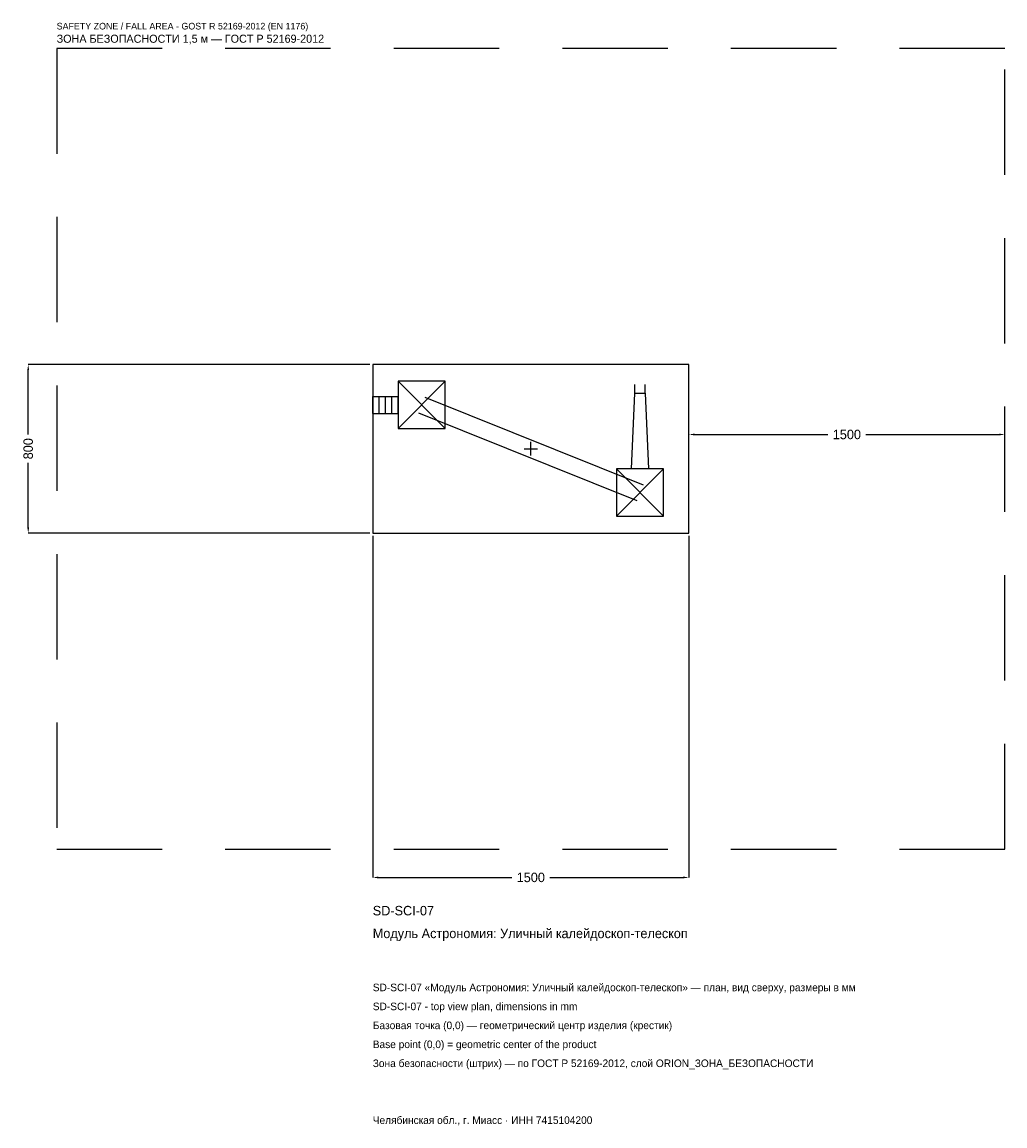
# Model space of a CAD drawing. Header units: metres. Extents: x -2414 to 2250, y -3214 to 2025.
import ezdxf

# ---------------------------------------------------------------- set-up
doc = ezdxf.new("R2010")
doc.units = ezdxf.units.M
doc.linetypes.add('DASHED', pattern=[800, 500, -300])
for name, color, linetype in [('ORION_ДАННЫЕ', 3, 'Continuous'), ('ORION_ЗОНА_БЕЗОПАСНОСТИ', 1, 'Continuous'), ('ORION_КОНТУР', 7, 'Continuous'), ('ORION_РАЗМЕРЫ', 8, 'Continuous')]:
    doc.layers.add(name, color=color, linetype=linetype)
doc.dimstyles.new('ORION', dxfattribs={"dimtxt": 45, "dimasz": 27, "dimexe": 1.25, "dimexo": 13.5, "dimtad": 1, "dimdec": 0, "dimcen": 2.5, "dimazin": 3, "dimtfac": 1, "dimtmove": 0, "dimatfit": 3, "dimarcsym": 0})

# ---------------------------------------------------------------- blocks, each defined once
blk = doc.blocks.new('_CLOSEDFILLED')
at = {"color": 0, "linetype": 'BYBLOCK'}
blk.add_solid([(-1, 0.16), (0, 0), (-1, -0.16)], dxfattribs=at)
blk = doc.blocks.new('*D1')
for p, q in [((-750, -413.5), (-750, -2035)), ((750, -413.5), (750, -2035)), ((-723, -2035), (-90, -2035)), ((90, -2035), (723, -2035))]:
    blk.add_line(p, q)
at = {"layer": 'Defpoints'}
for p in [(-750, -400), (750, -400), (-750, -2035)]:
    blk.add_point(p, dxfattribs=at)
at = {"layer": 'ORION_РАЗМЕРЫ', "xscale": 27, "yscale": 27, "rotation": 180}
blk.add_blockref('_CLOSEDFILLED', (-750, -2035), dxfattribs=at)
at = {"layer": 'ORION_РАЗМЕРЫ', "xscale": 27, "yscale": 27}
blk.add_blockref('_CLOSEDFILLED', (750, -2035), dxfattribs=at)
at = {"layer": 'ORION_РАЗМЕРЫ', "insert": (0, -2035), "char_height": 45, "attachment_point": 5}
blk.add_mtext('1500', dxfattribs=at)
blk = doc.blocks.new('*D2')
for p, q in [((-763.5, 400), (-2385, 400)), ((-2385, 67.5), (-2385, 373)), ((-2385, -373), (-2385, -67.5)), ((-763.5, -400), (-2385, -400))]:
    blk.add_line(p, q)
at = {"layer": 'Defpoints'}
for p in [(-750, 400), (-2385, -400), (-750, -400)]:
    blk.add_point(p, dxfattribs=at)
at = {"layer": 'ORION_РАЗМЕРЫ', "xscale": 27, "yscale": 27}
for p, rotation in [((-2385, 400), 90), ((-2385, -400), 270)]:
    blk.add_blockref('_CLOSEDFILLED', p, dxfattribs=dict(at, rotation=rotation))
at = {"layer": 'ORION_РАЗМЕРЫ', "insert": (-2385, 0), "char_height": 45, "attachment_point": 5, "rotation": 90}
blk.add_mtext('800', dxfattribs=at)
blk = doc.blocks.new('*D3')
for p, q in [((750, 13.5), (750, 67.5)), ((777, 67.5), (1410, 67.5)), ((1590, 67.5), (2223, 67.5)), ((2250, 13.5), (2250, 67.5))]:
    blk.add_line(p, q)
at = {"layer": 'Defpoints'}
for p in [(750, 67.5), (750, 0), (2250, 0)]:
    blk.add_point(p, dxfattribs=at)
at = {"layer": 'ORION_РАЗМЕРЫ', "xscale": 27, "yscale": 27, "rotation": 180}
blk.add_blockref('_CLOSEDFILLED', (750, 67.5), dxfattribs=at)
at = {"layer": 'ORION_РАЗМЕРЫ', "xscale": 27, "yscale": 27}
blk.add_blockref('_CLOSEDFILLED', (2250, 67.5), dxfattribs=at)
at = {"layer": 'ORION_РАЗМЕРЫ', "insert": (1500, 67.5), "char_height": 45, "attachment_point": 5}
blk.add_mtext('1500', dxfattribs=at)
blk = doc.blocks.new('ОРИОН SD-SCI-07 Модуль Астрономия Уличный калейдоскоп-телескоп')
at = {"layer": 'ORION_ЗОНА_БЕЗОПАСНОСТИ', "linetype": 'DASHED'}
blk.add_lwpolyline([(-2250, -1900), (2250, -1900), (2250, 1900), (-2250, 1900)], close=True, dxfattribs=at)
at = {"layer": 'ORION_КОНТУР'}
for p, q in [((-630, 96), (-406, 320)), ((-630, 320), (-406, 96)), ((493.8, 264), (493.8, 304.3)), ((542.2, 264), (542.2, 304.3)), ((-750, 248.3), (-630, 248.3)), ((-750, 167.7), (-750, 248.3)), ((-720, 167.7), (-720, 248.3)), ((-690, 167.7), (-690, 248.3)), ((-660, 167.7), (-660, 248.3)), ((-630, 167.7), (-630, 248.3)), ((-503, 245.4), (533, -170.6)), ((-750, 167.7), (-630, 167.7)), ((-533, 170.6), (503, -245.4)), ((406, -320), (630, -96)), ((406, -96), (630, -320))]:
    blk.add_line(p, q, dxfattribs=at)
for points in [[(-750, -400), (750, -400), (750, 400), (-750, 400)], [(-630, 96), (-406, 96), (-406, 320), (-630, 320)], [(406, -320), (630, -320), (630, -96), (406, -96)]]:
    blk.add_lwpolyline(points, close=True, dxfattribs=at)
blk.add_lwpolyline([(477.7, -96), (493.8, 264), (542.2, 264), (558.3, -96)], dxfattribs=at)
at = {"layer": 'ORION_РАЗМЕРЫ'}
for p, q in [((-32, 0), (32, 0)), ((0, -32), (0, 32))]:
    blk.add_line(p, q, dxfattribs=at)
at = {"layer": 'ORION_ДАННЫЕ'}
for tag, p in [('АРТИКУЛ', (-750, -2215)), ('НАИМЕНОВАНИЕ', (-750, -2323))]:
    blk.add_attdef(tag, p, '', height=45, dxfattribs=at)
at = {"layer": 'ORION_ДАННЫЕ', "flags": 1}
for tag, p in [('ПРОИЗВОДИТЕЛЬ', (-750, -2431)), ('ТЕЛЕФОН', (-750, -2539)), ('САЙТ', (-750, -2755)), ('АДРЕС', (-750, -2863)), ('РЕКВИЗИТЫ', (-750, -2971)), ('ГАБАРИТЫ', (-750, -3079)), ('ЗОНА_БЕЗОПАСНОСТИ', (-750, -3187))]:
    blk.add_attdef(tag, p, '', height=45, dxfattribs=at)
at = {"layer": 'ORION_ЗОНА_БЕЗОПАСНОСТИ', "color": 1}
for s, height, p in [('SAFETY ZONE / FALL AREA - GOST R 52169-2012 (EN 1176)', 31.5, (-2250, 1990)), ('ЗОНА БЕЗОПАСНОСТИ 1,5 м — ГОСТ Р 52169-2012', 38.25, (-2250, 1927))]:
    blk.add_text(s, height=height, dxfattribs=at).set_placement(p)
at = {"layer": 'ORION_РАЗМЕРЫ'}
dim = blk.add_linear_dim(base=(-2385, -400), p1=(-750, -400), p2=(-750, 400), angle=90, dimstyle='ORION', dxfattribs=at)
dim.commit()
dim.dimension.update_dxf_attribs({"geometry": '*D2', "text_midpoint": (-2385, 0)})
for base, p1, p2, picture, middle in [((750, 67.5), (750, 0), (2250, 0), '*D3', (1500, 67.5)), ((-750, -2035), (-750, -400), (750, -400), '*D1', (0, -2035))]:
    dim = blk.add_linear_dim(base=base, p1=p1, p2=p2, dimstyle='ORION', dxfattribs=at)
    dim.commit()
    dim.dimension.update_dxf_attribs({"geometry": picture, "text_midpoint": middle})

msp = doc.modelspace()

# ---------------------------------------------------------------- block references
msp.add_blockref('ОРИОН SD-SCI-07 Модуль Астрономия Уличный калейдоскоп-телескоп', (0, 0)).add_auto_attribs({'АРТИКУЛ': 'SD-SCI-07', 'НАИМЕНОВАНИЕ': 'Модуль Астрономия: Уличный калейдоскоп-телескоп'})

# ---------------------------------------------------------------- texts
at = {"layer": 'ORION_ДАННЫЕ', "color": 3}
for s, p in [('SD-SCI-07 «Модуль Астрономия: Уличный калейдоскоп-телескоп» — план, вид сверху, размеры в мм', (-750, -2575)), ('SD-SCI-07 - top view plan, dimensions in mm', (-750, -2665)), ('Челябинская обл., г. Миасс · ИНН 7415104200', (-750, -3205))]:
    msp.add_text(s, height=36, dxfattribs=at).set_placement(p)
at = {"layer": 'ORION_ДАННЫЕ', "color": 7}
for s, p in [('Базовая точка (0,0) — геометрический центр изделия (крестик)', (-750, -2755)), ('Base point (0,0) = geometric center of the product', (-750, -2845))]:
    msp.add_text(s, height=36, dxfattribs=at).set_placement(p)
at = {"layer": 'ORION_ДАННЫЕ', "color": 1}
msp.add_text('Зона безопасности (штрих) — по ГОСТ Р 52169-2012, слой ORION_ЗОНА_БЕЗОПАСНОСТИ', height=36, dxfattribs=at).set_placement((-750, -2935))

doc.saveas('drawing.dxf')
